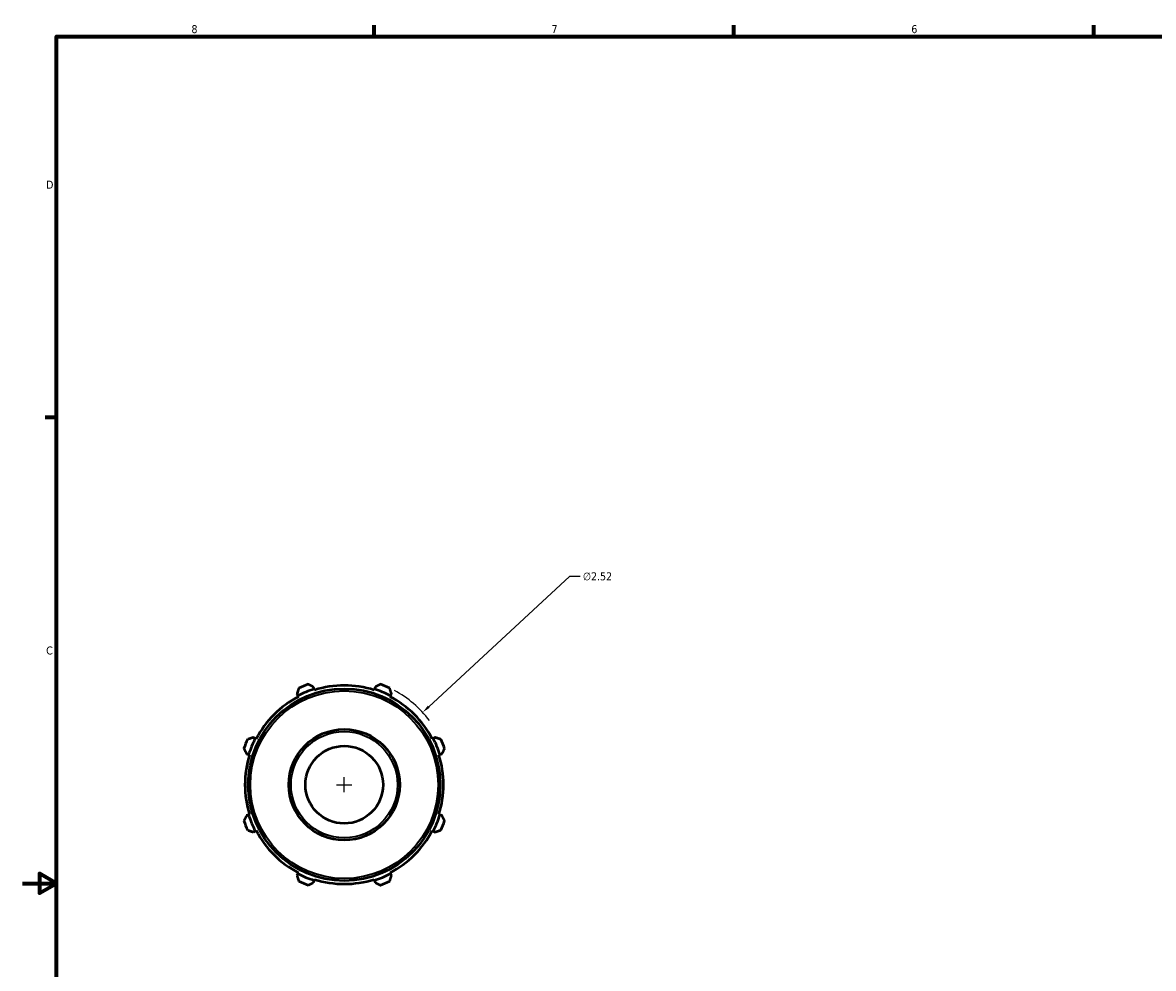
# Model space of a CAD drawing. Header units: inches. Extents: x -2.1 to 37.6, y -5.2 to 25.8.
# Tile 2 of 6: x 0.1 to 13.5, y 10 to 21.2. Entities that reach past the tile are written whole.
import ezdxf

# ---------------------------------------------------------------- set-up
doc = ezdxf.new("R2010")
doc.units = ezdxf.units.IN
doc.header["$MEASUREMENT"] = 0
for name, color, linetype, lineweight in [('Border (ANSI)', 7, 'Continuous', 70), ('Dimension (ANSI)', 7, 'Continuous', 25), ('Visible (ANSI)', 7, 'Continuous', 50), ('Visible Narrow (ANSI)', 7, 'Continuous', 35)]:
    doc.layers.add(name, color=color, linetype=linetype, lineweight=lineweight)
doc.styles.add('Note Text (ANSI)', font='tahoma.ttf')
doc.dimstyles.new('Default (ANSI)', dxfattribs={"dimtxt": 0.094488, "dimasz": 0.098425, "dimexe": 0.125, "dimexo": 0.0625, "dimgap": 0.031496, "dimtad": 0, "dimtih": 1, "dimtoh": 1, "dimrnd": 1e-08, "dimzin": 4, "dimdsep": 46, "dimtxsty": 'Note Text (ANSI)', "dimcen": 0.09, "dimdle": 0.393701, "dimclrd": 256, "dimclre": 256, "dimclrt": 5, "dimadec": 0, "dimazin": 1, "dimtfac": 1, "dimtofl": 0, "dimtmove": 0, "dimatfit": 3, "dimfxl": 1, "dimtolj": 1, "dimtzin": 4, "dimlwd": -1, "dimlwe": -1, "dimarcsym": 0})

# ---------------------------------------------------------------- blocks, each defined once
blk = doc.blocks.new('Borders Default Border')
at = {"layer": 'Border (ANSI)'}
for p, q in [((4.25, 21), (4.25, 21.134)), ((8.5, 21), (8.5, 21.134)), ((12.75, 21), (12.75, 21.134)), ((0.5, 16.5), (0.366, 16.5))]:
    blk.add_line(p, q, dxfattribs=at)
at = {"layer": 'Border (ANSI)', "flags": 128}
for points in [[(0.5, 1), (0.5, 21), (33.5, 21), (33.5, 1), (0.5, 1)], [(0.1, 11), (0.5, 11), (0.3, 11.115), (0.3, 10.885), (0.5, 11)]]:
    blk.add_lwpolyline(points, dxfattribs=at)
at = {"layer": 'Border (ANSI)', "color": 5, "true_color": 0x0000ff, "char_height": 0.0945, "attachment_point": 7, "style": 'Note Text (ANSI)'}
for s, insert in [('8', (2.094, 21.038)), ('7', (6.346, 21.04)), ('6', (10.595, 21.038)), ('D', (0.378, 19.203)), ('C', (0.378, 13.701))]:
    blk.add_mtext(s, dxfattribs=dict(at, insert=insert))
blk = doc.blocks.new('*D9')
at = {"layer": 'Defpoints', "color": 0, "transparency": 16777216}
for p in [(4.824, 13.019), (2.973, 11.31)]:
    blk.add_point(p, dxfattribs=at)
at = {"layer": 'Dimension (ANSI)', "transparency": 16777216}
for p, q in [((6.56, 14.622), (4.896, 13.086)), ((6.685, 14.622), (6.56, 14.622)), ((3.808, 12.165), (3.988, 12.165)), ((3.898, 12.075), (3.898, 12.255))]:
    blk.add_line(p, q, dxfattribs=at)
blk.add_arc((3.898, 12.165), 1.26, 37.0371, 61.9499, dxfattribs=at)
blk.add_solid([(4.885, 13.098), (4.907, 13.074), (4.824, 13.019)], dxfattribs=at)
at = {"layer": 'Dimension (ANSI)', "color": 5, "transparency": 16777216, "insert": (6.716, 14.673), "char_height": 0.0945, "attachment_point": 1, "style": 'Note Text (ANSI)'}
blk.add_mtext('\\A1;∅2.52', dxfattribs=at)

msp = doc.modelspace()

# ---------------------------------------------------------------- linework, layer by layer
at = {"layer": 'Visible (ANSI)'}
for p, q in [((3.34, 13.237), (3.351, 13.215)), ((3.542, 13.294), (3.535, 13.318)), ((3.546, 13.282), (3.542, 13.294)), ((4.254, 13.294), (4.251, 13.282)), ((4.262, 13.318), (4.254, 13.294)), ((4.445, 13.215), (4.457, 13.237)), ((3.351, 13.215), (3.357, 13.204)), ((4.439, 13.204), (4.445, 13.215)), ((2.848, 12.711), (2.825, 12.723)), ((2.859, 12.706), (2.848, 12.711)), ((4.949, 12.711), (4.938, 12.706)), ((4.971, 12.723), (4.949, 12.711)), ((2.745, 12.528), (2.769, 12.521)), ((2.769, 12.521), (2.781, 12.517)), ((5.016, 12.517), (5.028, 12.521)), ((5.028, 12.521), (5.052, 12.528)), ((2.769, 11.808), (2.745, 11.801)), ((2.781, 11.812), (2.769, 11.808)), ((5.028, 11.808), (5.016, 11.812)), ((5.052, 11.801), (5.028, 11.808)), ((2.825, 11.606), (2.848, 11.618)), ((2.848, 11.618), (2.859, 11.623)), ((4.938, 11.623), (4.949, 11.618)), ((4.949, 11.618), (4.971, 11.606)), ((3.351, 11.114), (3.34, 11.092)), ((3.357, 11.125), (3.351, 11.114)), ((4.445, 11.114), (4.439, 11.125)), ((4.457, 11.092), (4.445, 11.114)), ((3.535, 11.011), (3.542, 11.035)), ((3.542, 11.035), (3.546, 11.047)), ((4.251, 11.047), (4.254, 11.035)), ((4.254, 11.035), (4.262, 11.011))]:
    msp.add_line(p, q, dxfattribs=at)
for radius in [1.134, 0.655, 0.458]:
    msp.add_circle((3.898, 12.165), radius, dxfattribs=at)
for radius, start, end in [(1.184, 107.5, 117.5), (1.26, 109.792, 115.208), (1.172, 72.5, 107.5), (1.184, 62.5, 72.5), (1.26, 64.792, 70.208), (1.172, 117.5, 152.5), (1.172, 27.5, 62.5), (1.26, 154.792, 160.208), (1.184, 152.5, 162.5), (1.184, 17.5, 27.5), (1.26, 19.792, 25.208), (1.172, 162.5, 197.5), (1.172, 342.5, 17.5), (1.184, 197.5, 207.5), (1.184, 332.5, 342.5), (1.26, 199.792, 205.208), (1.172, 207.5, 242.5), (1.172, 297.5, 332.5), (1.26, 334.792, 340.208), (1.184, 242.5, 252.5), (1.184, 287.5, 297.5), (1.26, 244.792, 250.208), (1.172, 252.5, 287.5), (1.26, 289.792, 295.208)]:
    msp.add_arc((3.898, 12.165), radius, start, end, dxfattribs=at)
for points, weights in [([(3.362, 13.305), (3.35, 13.27), (3.34, 13.237)], [1.01474507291, 1.01053525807, 1.00552140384]), ([(3.535, 13.318), (3.504, 13.334), (3.472, 13.35)], [1.00552140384, 1.01053525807, 1.01474507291]), ([(4.325, 13.35), (4.293, 13.334), (4.262, 13.318)], [1.01474507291, 1.01053525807, 1.00552140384]), ([(4.457, 13.237), (4.446, 13.27), (4.435, 13.305)], [1.00552140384, 1.01053525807, 1.01474507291]), ([(2.825, 12.723), (2.792, 12.712), (2.758, 12.701)], [1.00552140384, 1.01053525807, 1.01474507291]), ([(5.038, 12.701), (5.004, 12.712), (4.971, 12.723)], [1.01474507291, 1.01053525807, 1.00552140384]), ([(2.713, 12.591), (2.729, 12.559), (2.745, 12.528)], [1.01474507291, 1.01053525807, 1.00552140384]), ([(5.052, 12.528), (5.068, 12.559), (5.084, 12.591)], [1.00552140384, 1.01053525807, 1.01474507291]), ([(2.745, 11.801), (2.729, 11.77), (2.713, 11.738)], [1.00552140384, 1.01053525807, 1.01474507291]), ([(5.084, 11.738), (5.068, 11.77), (5.052, 11.801)], [1.01474507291, 1.01053525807, 1.00552140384]), ([(2.758, 11.628), (2.792, 11.617), (2.825, 11.606)], [1.01474507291, 1.01053525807, 1.00552140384]), ([(4.971, 11.606), (5.004, 11.617), (5.038, 11.628)], [1.00552140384, 1.01053525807, 1.01474507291]), ([(3.34, 11.092), (3.35, 11.059), (3.362, 11.025)], [1.00552140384, 1.01053525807, 1.01474507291]), ([(4.435, 11.025), (4.446, 11.059), (4.457, 11.092)], [1.01474507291, 1.01053525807, 1.00552140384]), ([(3.472, 10.979), (3.504, 10.995), (3.535, 11.011)], [1.01474507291, 1.01053525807, 1.00552140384]), ([(4.262, 11.011), (4.293, 10.995), (4.325, 10.979)], [1.00552140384, 1.01053525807, 1.01474507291])]:
    msp.add_rational_spline(points, weights, degree=2, dxfattribs=at)
at = {"layer": 'Visible Narrow (ANSI)'}
for radius in [1.108, 0.628]:
    msp.add_circle((3.898, 12.165), radius, dxfattribs=at)

# ---------------------------------------------------------------- block references
msp.add_blockref('Borders Default Border', (0, 0))

# ---------------------------------------------------------------- dimensions: what is measured, and where the dimension line sits
at = {"layer": 'Dimension (ANSI)'}
dim = msp.add_diameter_dim_2p(p1=(2.973, 11.31), p2=(4.824, 13.019), dimstyle='Default (ANSI)', override={"dimgap": 0.031496, "dimdec": 2, "dimlfac": 1, "dimtol": 0, "dimlim": 0, "dimtp": 0, "dimtm": 0, "dimtdec": 2}, dxfattribs=at)
dim.commit()
dim.dimension.update_dxf_attribs({"geometry": '*D9', "text_midpoint": (6.888, 14.622), "dimtype": 163})

doc.saveas('drawing.dxf')
